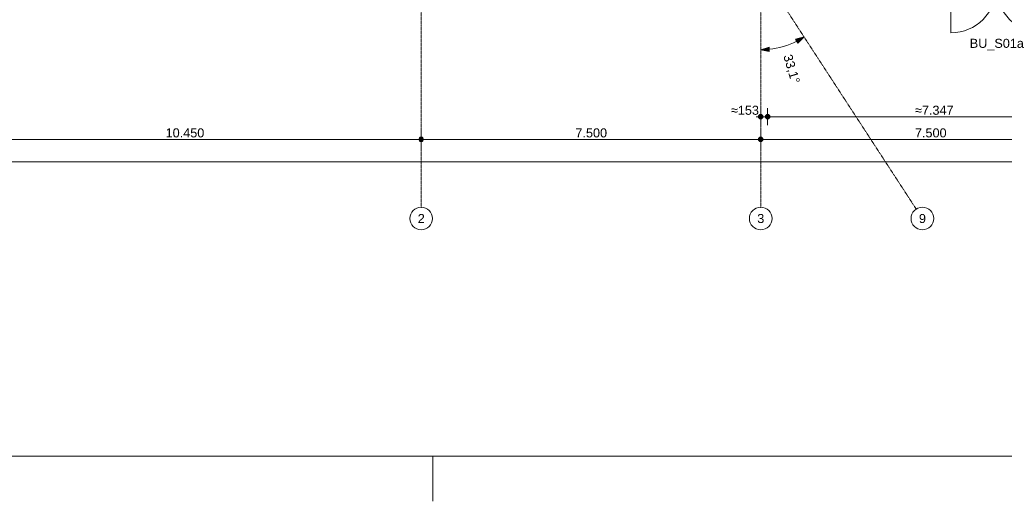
# Model space of a CAD drawing. Extents: x 0 to 92550, y 0 to 59400.
# Tile 2 of 87: x 11871 to 33620, y 0 to 10644. Entities that reach past the tile are written whole.
import ezdxf
from ezdxf.xclip import XClip

# ---------------------------------------------------------------- set-up
doc = ezdxf.new("R2010")
doc.units = 0
doc.header["$MEASUREMENT"] = 0
doc.header["$XCLIPFRAME"] = 0
doc.linetypes.add('Streep-punt fijn', pattern=[1251.000023, 626.000023, -312.5, 0, -312.5])
for name, color, linetype in [('ZZ 41 Buitenwandafwerking gevelhout', 7, 'Continuous'), ('ZZ A Stramien', 7, 'Continuous'), ('ZZ Maatvoering 1_ 50_100', 7, 'Continuous')]:
    doc.layers.add(name, color=color, linetype=linetype)
doc.styles.add('GENERATED_STYLE_1', font='arial.ttf')

# ---------------------------------------------------------------- blocks, each defined once
blk = doc.blocks.new('Drawing_1_1', base_point=(5739, 6500))
at = {"layer": 'ZZ Maatvoering 1_ 50_100', "linetype": 'Continuous', "lineweight": 0, "true_color": 0x000000}
for points in [[(29197, 10264), (29010, 10214), (29060, 10127)], [(28239, 9979), (28428, 9939), (28423, 10039)], [(28189, 8500), (28193, 8481), (28204, 8465), (28220, 8454), (28239, 8450), (28258, 8454), (28274, 8465), (28285, 8481), (28289, 8500), (28285, 8519), (28274, 8535), (28258, 8546), (28239, 8550), (28220, 8546), (28204, 8535), (28193, 8519)], [(28342, 8500), (28346, 8481), (28356, 8465), (28373, 8454), (28392, 8450), (28411, 8454), (28427, 8465), (28438, 8481), (28442, 8500), (28438, 8519), (28427, 8535), (28411, 8546), (28392, 8550), (28373, 8546), (28356, 8535), (28346, 8519)], [(20689, 8000), (20693, 7981), (20704, 7965), (20720, 7954), (20739, 7950), (20758, 7954), (20774, 7965), (20785, 7981), (20789, 8000), (20785, 8019), (20774, 8035), (20758, 8046), (20739, 8050), (20720, 8046), (20704, 8035), (20693, 8019)], [(28189, 8000), (28193, 7981), (28204, 7965), (28220, 7954), (28239, 7950), (28258, 7954), (28274, 7965), (28285, 7981), (28289, 8000), (28285, 8019), (28274, 8035), (28258, 8046), (28239, 8050), (28220, 8046), (28204, 8035), (28193, 8019)]]:
    blk.add_hatch(color=18, dxfattribs=at).paths.add_polyline_path(points)
at = {"layer": 'ZZ 41 Buitenwandafwerking gevelhout', "color": 7, "linetype": 'Continuous', "lineweight": 9, "ltscale": 0.01}
blk.add_line((32439, 11358), (32439, 10353), dxfattribs=at)
for centre, start, end in [((32439, 11358), 270, 0), ((34449, 11358), 180, 270)]:
    blk.add_arc(centre, 1005, start, end, dxfattribs=at)
at = {"layer": 'ZZ A Stramien', "color": 7, "linetype": 'Streep-punt fijn', "lineweight": 9, "ltscale": 0.01}
for p, q in [((20739, 6500), (20739, 52900)), ((28239, 6500), (28239, 52900)), ((5175, 47153), (31674, 6459))]:
    blk.add_line(p, q, dxfattribs=at)
at = {"layer": 'ZZ A Stramien', "color": 7, "linetype": 'Continuous', "lineweight": 9, "ltscale": 0.01}
for centre in [(20739, 6250), (28239, 6250), (31810, 6250)]:
    blk.add_circle(centre, 250, dxfattribs=at)
at = {"layer": 'ZZ A Stramien', "color": 7, "linetype": 'Streep-punt fijn', "lineweight": 9, "ltscale": 0.01}
for p in [(20739, 6500), (20739, 6500), (20739, 6500), (28239, 6500), (28239, 6500), (28239, 6500), (31674, 6459), (31674, 6459), (31674, 6459)]:
    blk.add_point(p, dxfattribs=at)
at = {"layer": 'ZZ Maatvoering 1_ 50_100', "color": 7, "linetype": 'Continuous', "lineweight": 5, "ltscale": 0.01}
for p, q in [((29197, 10264), (29010, 10214)), ((29197, 10264), (29060, 10127)), ((28239, 9979), (28423, 10039)), ((28423, 10039), (28428, 9939)), ((29060, 10127), (29010, 10214)), ((28239, 9979), (28428, 9939)), ((28139, 8500), (28189, 8500)), ((28239, 8550), (28239, 8687)), ((28289, 8500), (28342, 8500)), ((28392, 8550), (28392, 8687)), ((28442, 8500), (35689, 8500)), ((28239, 8312), (28239, 8450)), ((28392, 8312), (28392, 8450)), ((20739, 8050), (20739, 8188)), ((28239, 8050), (28239, 8188)), ((10339, 8000), (20689, 8000)), ((20739, 7813), (20739, 7950)), ((20789, 8000), (28189, 8000)), ((28239, 7813), (28239, 7950)), ((28289, 8000), (35689, 8000)), ((10339, 7500), (59689, 7500))]:
    blk.add_line(p, q, dxfattribs=at)
for centre in [(28239, 8500), (28392, 8500), (20739, 8000), (28239, 8000)]:
    blk.add_circle(centre, 50, dxfattribs=at)
blk.add_arc((28239, 11735), 1755, 276.0933, 296.9782, dxfattribs=at)
at = {"layer": 'ZZ 41 Buitenwandafwerking gevelhout', "color": 7, "linetype": 'Continuous', "lineweight": 5, "insert": (32857, 10222), "char_height": 200, "attachment_point": 1, "style": 'GENERATED_STYLE_1'}
blk.add_mtext('\\A1;{\\pql;\\fArial|b0|i0|c0|p0;\\W1.000000;BU_S01a}', dxfattribs=at)
at = {"layer": 'ZZ A Stramien', "color": 7, "linetype": 'Continuous', "lineweight": 5, "char_height": 200, "attachment_point": 1, "style": 'GENERATED_STYLE_1'}
for s, insert in [('\\A1;{\\pql;\\pt0;\\fArial|b0|i0|c0|p0;\\W1.000000;2}', (20663, 6350)), ('\\A1;{\\pql;\\pt0;\\fArial|b0|i0|c0|p0;\\W1.000000;3}', (28163, 6350)), ('\\A1;{\\pql;\\pt0;\\fArial|b0|i0|c0|p0;\\W1.000000;9}', (31734, 6350))]:
    blk.add_mtext(s, dxfattribs=dict(at, insert=insert))
at = {"layer": 'ZZ Maatvoering 1_ 50_100', "color": 7, "linetype": 'Continuous', "lineweight": 5, "insert": (28700, 9832), "char_height": 200, "width": 643.53, "attachment_point": 7, "rotation": 286.5357, "style": 'GENERATED_STYLE_1'}
blk.add_mtext('\\A1;{\\pql;\\fArial|b0|i0|c0|p0;\\W1.000000;33,1°}', dxfattribs=at)
at = {"layer": 'ZZ Maatvoering 1_ 50_100', "color": 7, "linetype": 'Continuous', "lineweight": 5, "char_height": 200, "attachment_point": 7, "style": 'GENERATED_STYLE_1'}
for s, insert, width in [('\\A1;{\\pql;\\fArial|b0|i0|c0|p0;\\W1.000000;≈153}', (27581, 8540), 608.17), ('\\A1;{\\pql;\\fArial|b0|i0|c0|p0;\\W1.000000;≈7.347}', (31647, 8540), 836.92), ('\\A1;{\\pql;\\fArial|b0|i0|c0|p0;\\W1.000000;10.450}', (15094, 8040), 838.93), ('\\A1;{\\pql;\\fArial|b0|i0|c0|p0;\\W1.000000;7.500}', (24146, 8040), 686.38), ('\\A1;{\\pql;\\fArial|b0|i0|c0|p0;\\W1.000000;7.500}', (31646, 8040), 686.38)]:
    blk.add_mtext(s, dxfattribs=dict(at, insert=insert, width=width))

msp = doc.modelspace()

# ---------------------------------------------------------------- linework, layer by layer
at = {"color": 7, "linetype": 'Continuous', "lineweight": 5, "ltscale": 0.01}
msp.add_line((21000, 1000), (21000, 0), dxfattribs=at)

# ---------------------------------------------------------------- block references
at = {"color": 7, "linetype": 'Continuous', "lineweight": 25, "ltscale": 0.01}
ref = msp.add_blockref('Drawing_1_1', (5739, 6500), dxfattribs=at)
XClip(ref).set_block_clipping_path([(1000, 1000), (66950, 58400)])

# ---------------------------------------------------------------- next in the draw order: linework, layer by layer
at = {"color": 7, "linetype": 'Continuous', "lineweight": 15, "ltscale": 0.01, "flags": 128}
msp.add_lwpolyline([(1000, 58400), (83100, 58400), (83100, 1000), (1000, 1000)], close=True, dxfattribs=at)

doc.saveas('drawing.dxf')
